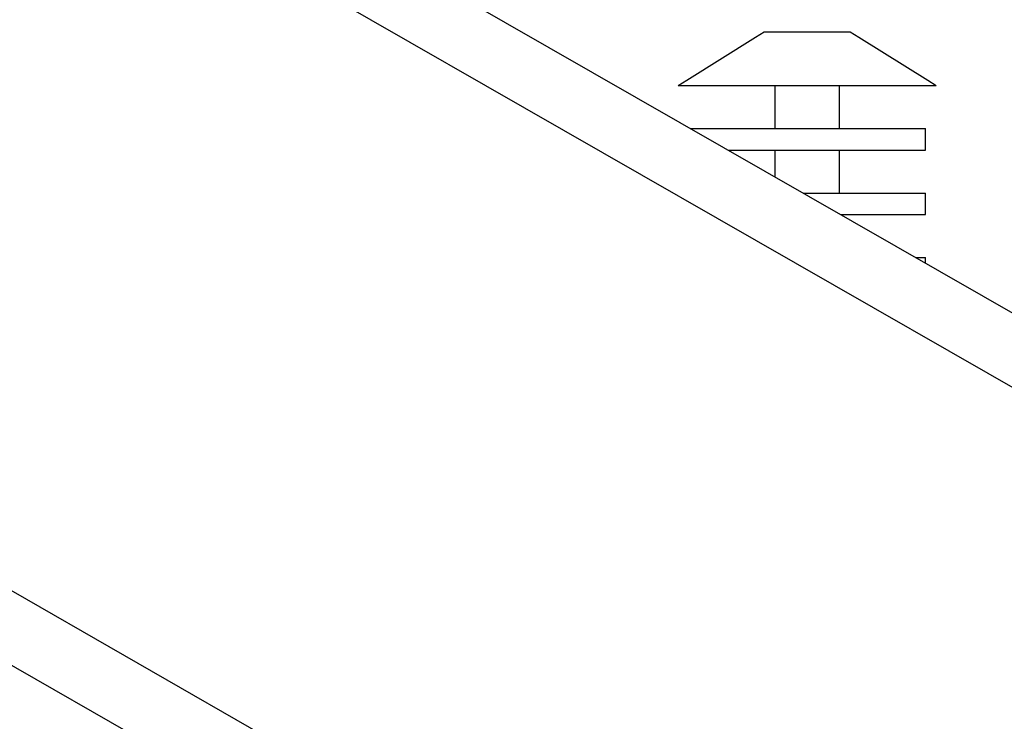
# Model space of a CAD drawing. Header units: millimetres. Extents: x -800 to 940, y -292 to 326.
# Tile 4 of 10: x -246 to -63, y 100 to 230. Entities that reach past the tile are written whole.
import ezdxf

# ---------------------------------------------------------------- set-up
doc = ezdxf.new("R2010")
doc.units = ezdxf.units.MM
doc.layers.add('VISIBLE', color=7, linetype='Continuous')

msp = doc.modelspace()

# ---------------------------------------------------------------- linework, layer by layer
at = {"layer": 'VISIBLE'}
for p, q in [((-600.91, 312.47), (110.17, -95.14)), ((-300.46, 312.47), (410.62, -95.14)), ((-555.79, 300.46), (113.37, -83.13)), ((-303.66, 300.46), (365.5, -83.13)), ((-109.6, 227), (-108, 228)), ((-108, 228), (-108, 228)), ((-108, 228), (-107.96, 228)), ((-107.96, 228), (-107.89, 228)), ((-107.89, 228), (-107.78, 228)), ((-107.78, 228), (-107.62, 228)), ((-107.62, 228), (-107.43, 228)), ((-107.43, 228), (-107.2, 228)), ((-107.2, 228), (-106.93, 228)), ((-106.93, 228), (-106.62, 228)), ((-106.62, 228), (-106.28, 228)), ((-106.28, 228), (-105.91, 228)), ((-105.91, 228), (-105.51, 228)), ((-105.51, 228), (-105.09, 228)), ((-105.09, 228), (-104.65, 228)), ((-104.65, 228), (-104.2, 228)), ((-104.2, 228), (-103.73, 228)), ((-103.73, 228), (-103.26, 228)), ((-103.26, 228), (-102.78, 228)), ((-102.78, 228), (-102.3, 228)), ((-102.3, 228), (-101.82, 228)), ((-101.82, 228), (-101.35, 228)), ((-101.35, 228), (-100.89, 228)), ((-100.89, 228), (-100.44, 228)), ((-100.44, 228), (-100, 228)), ((-100, 228), (-99.56, 228)), ((-99.56, 228), (-99.11, 228)), ((-99.11, 228), (-98.65, 228)), ((-98.65, 228), (-98.18, 228)), ((-98.18, 228), (-97.7, 228)), ((-97.7, 228), (-97.22, 228)), ((-97.22, 228), (-96.74, 228)), ((-96.74, 228), (-96.27, 228)), ((-96.27, 228), (-95.8, 228)), ((-95.8, 228), (-95.35, 228)), ((-95.35, 228), (-94.91, 228)), ((-94.91, 228), (-94.49, 228)), ((-94.49, 228), (-94.09, 228)), ((-94.09, 228), (-93.72, 228)), ((-93.72, 228), (-93.38, 228)), ((-93.38, 228), (-93.07, 228)), ((-93.07, 228), (-92.8, 228)), ((-92.8, 228), (-92.57, 228)), ((-92.57, 228), (-92.38, 228)), ((-92.38, 228), (-92.22, 228)), ((-92.22, 228), (-92.11, 228)), ((-92.11, 228), (-92.04, 228)), ((-92.04, 228), (-92, 228)), ((-92, 228), (-90.4, 227)), ((-92, 228), (-92, 228)), ((-122.4, 219), (-109.6, 227)), ((-90.4, 227), (-77.6, 219)), ((-124, 218), (-122.4, 219)), ((-124, 218), (-123.99, 218)), ((-124, 218), (-123.98, 218)), ((-123.99, 218), (-123.95, 218)), ((-123.98, 218), (-123.94, 218)), ((-123.95, 218), (-123.89, 218)), ((-123.94, 218), (-123.87, 218)), ((-123.89, 218), (-123.79, 218)), ((-123.87, 218), (-123.78, 218)), ((-123.79, 218), (-123.67, 218)), ((-123.78, 218), (-123.66, 218)), ((-123.67, 218), (-123.51, 218)), ((-123.66, 218), (-123.52, 218)), ((-123.52, 218), (-123.36, 218)), ((-123.51, 218), (-123.33, 218)), ((-123.36, 218), (-123.17, 218)), ((-123.33, 218), (-123.12, 218)), ((-123.17, 218), (-122.97, 218)), ((-123.12, 218), (-122.87, 218)), ((-122.97, 218), (-122.75, 218)), ((-122.87, 218), (-122.6, 218)), ((-122.75, 218), (-122.51, 218)), ((-122.6, 218), (-122.29, 218)), ((-122.51, 218), (-122.26, 218)), ((-122.29, 218), (-121.96, 218)), ((-122.26, 218), (-121.99, 218)), ((-121.99, 218), (-121.71, 218)), ((-121.96, 218), (-121.6, 218)), ((-121.71, 218), (-121.41, 218)), ((-121.6, 218), (-121.21, 218)), ((-121.41, 218), (-121.1, 218)), ((-121.21, 218), (-120.79, 218)), ((-121.1, 218), (-120.78, 218)), ((-120.79, 218), (-120.34, 218)), ((-120.78, 218), (-120.45, 218)), ((-120.45, 218), (-120.09, 218)), ((-120.34, 218), (-119.87, 218)), ((-120.09, 218), (-119.72, 218)), ((-119.87, 218), (-119.37, 218)), ((-119.72, 218), (-119.32, 218)), ((-119.37, 218), (-118.85, 218)), ((-119.32, 218), (-118.9, 218)), ((-118.9, 218), (-118.45, 218)), ((-118.85, 218), (-118.3, 218)), ((-118.45, 218), (-117.99, 218)), ((-118.3, 218), (-117.74, 218)), ((-117.99, 218), (-117.5, 218)), ((-117.74, 218), (-117.15, 218)), ((-117.5, 218), (-116.99, 218)), ((-117.15, 218), (-116.54, 218)), ((-116.99, 218), (-116.46, 218)), ((-116.54, 218), (-115.92, 218)), ((-116.46, 218), (-115.9, 218)), ((-115.92, 218), (-115.28, 218)), ((-115.9, 218), (-115.32, 218)), ((-115.32, 218), (-114.72, 218)), ((-115.28, 218), (-114.63, 218)), ((-114.72, 218), (-114.1, 218)), ((-114.63, 218), (-113.96, 218)), ((-114.1, 218), (-113.45, 218)), ((-113.96, 218), (-113.28, 218)), ((-113.45, 218), (-112.79, 218)), ((-113.28, 218), (-112.6, 218)), ((-112.79, 218), (-112.1, 218)), ((-112.6, 218), (-111.9, 218)), ((-112.1, 218), (-111.39, 217.99)), ((-111.9, 218), (-111.19, 218)), ((-111.39, 217.99), (-110.67, 217.99)), ((-111.19, 218), (-110.48, 218)), ((-110.67, 217.99), (-109.92, 217.99)), ((-110.48, 218), (-109.77, 218)), ((-109.92, 217.99), (-109.16, 217.99)), ((-109.77, 218), (-109.05, 218)), ((-109.16, 217.99), (-108.38, 217.99)), ((-109.05, 218), (-108.34, 218)), ((-108.38, 217.99), (-107.59, 217.99)), ((-108.34, 218), (-107.62, 218)), ((-107.62, 218), (-106.9, 218)), ((-107.59, 217.99), (-106.78, 217.99)), ((-106.9, 218), (-106.18, 218)), ((-106.78, 217.99), (-106, 217.99)), ((-106.18, 218), (-105.47, 218)), ((-106, 210), (-106, 218)), ((-106, 218), (-105.99, 218)), ((-106, 218), (-106, 218)), ((-105.99, 218), (-105.95, 218)), ((-105.95, 218), (-105.9, 218)), ((-105.9, 218), (-105.82, 218)), ((-105.82, 218), (-105.73, 218)), ((-105.73, 218), (-105.61, 218)), ((-105.61, 218), (-105.46, 218)), ((-105.47, 218), (-104.76, 218)), ((-105.46, 218), (-105.3, 218)), ((-105.3, 218), (-105.11, 218)), ((-105.11, 218), (-104.91, 218)), ((-104.91, 218), (-104.68, 218)), ((-104.76, 218), (-104.06, 218)), ((-104.68, 218), (-104.44, 218)), ((-104.44, 218), (-104.18, 218)), ((-104.18, 218), (-103.91, 218)), ((-104.06, 218), (-103.37, 218)), ((-103.91, 218), (-103.62, 218)), ((-103.62, 218), (-103.32, 218)), ((-103.37, 218), (-102.68, 218)), ((-103.32, 218), (-103.02, 218)), ((-103.02, 218), (-102.71, 218)), ((-102.71, 218), (-102.39, 218)), ((-102.68, 218), (-101.99, 218)), ((-102.39, 218), (-102.07, 218)), ((-102.07, 218), (-101.43, 218)), ((-101.99, 218), (-101.32, 218)), ((-101.43, 218), (-100.8, 218)), ((-101.32, 218), (-100.66, 218)), ((-100.8, 218), (-100.18, 218)), ((-100.66, 218), (-100, 218)), ((-100.18, 218), (-99.6, 218)), ((-100, 218), (-99.35, 218)), ((-99.6, 218), (-99.05, 218)), ((-99.35, 218), (-98.68, 218)), ((-99.05, 218), (-98.53, 218)), ((-98.68, 218), (-98.01, 218)), ((-98.53, 218), (-98.06, 218)), ((-98.06, 218), (-97.63, 218)), ((-98.01, 218), (-97.33, 218)), ((-97.63, 218), (-97.23, 218)), ((-97.33, 218), (-96.64, 218)), ((-97.23, 218), (-96.87, 218)), ((-96.87, 218), (-96.55, 218)), ((-96.64, 218), (-95.94, 218)), ((-96.55, 218), (-96.24, 218)), ((-96.24, 218), (-95.93, 218)), ((-95.94, 218), (-95.24, 218)), ((-95.93, 218), (-95.62, 218)), ((-95.62, 218), (-95.31, 218)), ((-95.31, 218), (-95.02, 218)), ((-95.24, 218), (-94.53, 218)), ((-95.02, 218), (-94.75, 218)), ((-94.75, 218), (-94.5, 218)), ((-94.53, 218), (-93.82, 218)), ((-94.5, 218), (-94.29, 218)), ((-94.29, 218), (-94.13, 218)), ((-94.13, 218), (-94.03, 218)), ((-94.03, 218), (-94, 218)), ((-94, 210), (-94, 218)), ((-94, 218), (-94, 218)), ((-94, 217.99), (-93.21, 217.99)), ((-93.82, 218), (-93.11, 218)), ((-93.21, 217.99), (-92.4, 217.99)), ((-93.11, 218), (-92.39, 218)), ((-92.4, 217.99), (-91.61, 217.99)), ((-92.39, 218), (-91.67, 218)), ((-91.67, 218), (-90.95, 218)), ((-91.61, 217.99), (-90.83, 217.99)), ((-90.95, 218), (-90.23, 218)), ((-90.83, 217.99), (-90.07, 217.99)), ((-90.23, 218), (-89.52, 218)), ((-90.07, 217.99), (-89.33, 217.99)), ((-89.52, 218), (-88.81, 218)), ((-89.33, 217.99), (-88.6, 217.99)), ((-88.81, 218), (-88.11, 218)), ((-88.6, 217.99), (-87.89, 218)), ((-88.11, 218), (-87.41, 218)), ((-87.89, 218), (-87.21, 218)), ((-87.41, 218), (-86.72, 218)), ((-87.21, 218), (-86.54, 218)), ((-86.72, 218), (-86.04, 218)), ((-86.54, 218), (-85.9, 218)), ((-86.04, 218), (-85.37, 218)), ((-85.9, 218), (-85.27, 218)), ((-85.37, 218), (-84.72, 218)), ((-85.27, 218), (-84.67, 218)), ((-84.72, 218), (-84.08, 218)), ((-84.67, 218), (-84.09, 218)), ((-84.09, 218), (-83.54, 218)), ((-84.08, 218), (-83.46, 218)), ((-83.54, 218), (-83.01, 218)), ((-83.46, 218), (-82.85, 218)), ((-83.01, 218), (-82.5, 218)), ((-82.85, 218), (-82.27, 218)), ((-82.5, 218), (-82.01, 218)), ((-82.27, 218), (-81.7, 218)), ((-82.01, 218), (-81.54, 218)), ((-81.7, 218), (-81.16, 218)), ((-81.54, 218), (-81.1, 218)), ((-81.16, 218), (-80.63, 218)), ((-81.1, 218), (-80.68, 218)), ((-80.68, 218), (-80.28, 218)), ((-80.63, 218), (-80.14, 218)), ((-80.28, 218), (-79.91, 218)), ((-80.14, 218), (-79.66, 218)), ((-79.91, 218), (-79.55, 218)), ((-79.66, 218), (-79.22, 218)), ((-79.55, 218), (-79.21, 218)), ((-79.22, 218), (-78.8, 218)), ((-79.21, 218), (-78.89, 218)), ((-78.89, 218), (-78.59, 218)), ((-78.8, 218), (-78.41, 218)), ((-78.59, 218), (-78.29, 218)), ((-78.41, 218), (-78.04, 218)), ((-78.29, 218), (-78.01, 218)), ((-78.04, 218), (-77.71, 218)), ((-78.01, 218), (-77.74, 218)), ((-77.74, 218), (-77.48, 218)), ((-77.71, 218), (-77.4, 218)), ((-77.6, 219), (-76, 218)), ((-77.48, 218), (-77.25, 218)), ((-77.4, 218), (-77.13, 218)), ((-77.25, 218), (-77.03, 218)), ((-77.13, 218), (-76.89, 218)), ((-77.03, 218), (-76.83, 218)), ((-76.89, 218), (-76.67, 218)), ((-76.83, 218), (-76.64, 218)), ((-76.67, 218), (-76.49, 218)), ((-76.64, 218), (-76.48, 218)), ((-76.49, 218), (-76.33, 218)), ((-76.48, 218), (-76.34, 218)), ((-76.34, 218), (-76.22, 218)), ((-76.33, 218), (-76.21, 218)), ((-76.22, 218), (-76.13, 218)), ((-76.21, 218), (-76.11, 218)), ((-76.13, 218), (-76.06, 218)), ((-76.11, 218), (-76.05, 218)), ((-76.06, 218), (-76.02, 218)), ((-76.05, 218), (-76.01, 218)), ((-76.02, 218), (-76, 218)), ((-76.01, 218), (-76, 218)), ((-121.69, 210), (-121.64, 210)), ((-121.64, 210), (-121.51, 210)), ((-121.51, 210), (-121.36, 210)), ((-121.36, 210), (-121.19, 210)), ((-121.19, 210), (-121, 210)), ((-121, 210), (-120.79, 210)), ((-120.79, 210), (-120.56, 210)), ((-120.56, 210), (-120.31, 210)), ((-120.31, 210), (-120.03, 210)), ((-120.03, 210), (-119.74, 210)), ((-119.74, 210), (-119.43, 210)), ((-119.43, 210), (-119.1, 210)), ((-119.1, 210), (-118.75, 210)), ((-118.75, 210), (-118.38, 210)), ((-118.38, 210), (-117.99, 210)), ((-117.99, 210), (-117.59, 210)), ((-117.59, 210), (-117.17, 210)), ((-117.17, 210), (-116.73, 210)), ((-116.73, 210), (-116.28, 210)), ((-116.28, 210), (-115.81, 210)), ((-115.81, 210), (-115.33, 210)), ((-115.33, 210), (-114.83, 210)), ((-114.83, 210), (-114.33, 210)), ((-114.33, 210), (-113.81, 210)), ((-113.81, 210), (-113.28, 210)), ((-113.28, 210), (-112.74, 210)), ((-112.74, 210), (-112.19, 210)), ((-112.19, 210), (-111.63, 210)), ((-111.63, 210), (-111.07, 210)), ((-111.07, 210), (-109.92, 210)), ((-109.92, 210), (-108.76, 210)), ((-108.76, 210), (-107.59, 210)), ((-107.59, 210), (-106.41, 210)), ((-106.41, 210), (-105.24, 210)), ((-105.24, 210), (-104.07, 210)), ((-104.07, 210), (-102.92, 210)), ((-102.92, 210), (-101.78, 210)), ((-101.78, 210), (-100.67, 210)), ((-100.67, 210), (-99.58, 210)), ((-99.58, 210), (-98.53, 210)), ((-98.53, 210), (-97.5, 210)), ((-97.5, 210), (-96.51, 210)), ((-96.51, 210), (-95.55, 210)), ((-95.55, 210), (-94.63, 210)), ((-94.63, 210), (-93.74, 210)), ((-93.74, 210), (-92.89, 210)), ((-92.89, 210), (-92.07, 210)), ((-92.07, 210), (-91.29, 210)), ((-91.29, 210), (-90.55, 210)), ((-90.55, 210), (-89.84, 210)), ((-89.84, 210), (-89.17, 210)), ((-89.17, 210), (-88.53, 210)), ((-88.53, 210), (-87.92, 210)), ((-87.92, 210), (-87.34, 210)), ((-87.34, 210), (-86.78, 210)), ((-86.78, 210), (-86.21, 210)), ((-86.21, 210), (-85.64, 210)), ((-85.64, 210), (-85.07, 210)), ((-85.07, 210), (-84.49, 210)), ((-84.49, 210), (-83.93, 210)), ((-83.93, 210), (-83.36, 210)), ((-83.36, 210), (-82.81, 210)), ((-82.81, 210), (-82.27, 210)), ((-82.27, 210), (-81.74, 210)), ((-81.74, 210), (-81.23, 210)), ((-81.23, 210), (-80.74, 210)), ((-80.74, 210), (-80.27, 210)), ((-80.27, 210), (-79.84, 210)), ((-79.84, 210), (-79.44, 210)), ((-79.44, 210), (-79.08, 210)), ((-79.08, 210), (-78.76, 210)), ((-78.76, 210), (-78.49, 210)), ((-78.49, 210), (-78.28, 210)), ((-78.28, 210), (-78.12, 210)), ((-78.12, 210), (-78.03, 210)), ((-78.03, 210), (-78, 210)), ((-78, 206), (-78, 210)), ((-78, 210), (-78, 210)), ((-114.72, 206), (-114.33, 206)), ((-114.71, 206), (-114.36, 206)), ((-114.36, 206), (-113.79, 206)), ((-114.33, 206), (-113.81, 206)), ((-113.81, 206), (-113.28, 206)), ((-113.79, 206), (-113.22, 206)), ((-113.28, 206), (-112.74, 206)), ((-113.22, 206), (-112.66, 206)), ((-112.74, 206), (-112.19, 206)), ((-112.66, 206), (-112.08, 206)), ((-112.19, 206), (-111.63, 206)), ((-112.08, 206), (-111.47, 206)), ((-111.63, 206), (-111.07, 206)), ((-111.47, 206), (-110.83, 206)), ((-111.07, 206), (-109.92, 206)), ((-110.83, 206), (-110.16, 206)), ((-110.16, 206), (-109.45, 206)), ((-109.92, 206), (-108.76, 206)), ((-109.45, 206), (-108.71, 206)), ((-108.76, 206), (-107.59, 206)), ((-108.71, 206), (-107.93, 206)), ((-107.93, 206), (-107.11, 206)), ((-107.59, 206), (-106.41, 206)), ((-107.11, 206), (-106.26, 206)), ((-106.41, 206), (-105.24, 206)), ((-106.26, 206), (-106, 206)), ((-106, 201), (-106, 206)), ((-106, 206), (-105.99, 206)), ((-106, 206), (-106, 206)), ((-105.99, 206), (-105.95, 206)), ((-105.95, 206), (-105.9, 206)), ((-105.9, 206), (-105.82, 206)), ((-105.82, 206), (-105.73, 206)), ((-105.73, 206), (-105.61, 206)), ((-105.61, 206), (-105.46, 206)), ((-105.46, 206), (-105.3, 206)), ((-105.3, 206), (-105.11, 206)), ((-105.24, 206), (-104.07, 206)), ((-105.11, 206), (-104.91, 206)), ((-104.91, 206), (-104.68, 206)), ((-104.68, 206), (-104.44, 206)), ((-104.44, 206), (-104.18, 206)), ((-104.18, 206), (-103.91, 206)), ((-104.07, 206), (-102.92, 206)), ((-103.91, 206), (-103.62, 206)), ((-103.62, 206), (-103.32, 206)), ((-103.32, 206), (-103.02, 206)), ((-103.02, 206), (-102.71, 206)), ((-102.92, 206), (-101.78, 206)), ((-102.71, 206), (-102.39, 206)), ((-102.39, 206), (-102.07, 206)), ((-102.07, 206), (-101.43, 206)), ((-101.78, 206), (-100.67, 206)), ((-101.43, 206), (-100.8, 206)), ((-100.8, 206), (-100.18, 206)), ((-100.67, 206), (-99.58, 206)), ((-100.18, 206), (-99.6, 206)), ((-99.6, 206), (-99.05, 206)), ((-99.58, 206), (-98.53, 206)), ((-99.05, 206), (-98.53, 206)), ((-98.53, 206), (-98.06, 206)), ((-98.53, 206), (-97.5, 206)), ((-98.06, 206), (-97.63, 206)), ((-97.63, 206), (-97.23, 206)), ((-97.5, 206), (-96.51, 206)), ((-97.23, 206), (-96.87, 206)), ((-96.87, 206), (-96.55, 206)), ((-96.55, 206), (-96.24, 206)), ((-96.51, 206), (-95.55, 206)), ((-96.24, 206), (-95.93, 206)), ((-95.93, 206), (-95.62, 206)), ((-95.62, 206), (-95.31, 206)), ((-95.55, 206), (-94.63, 206)), ((-95.31, 206), (-95.02, 206)), ((-95.02, 206), (-94.75, 206)), ((-94.75, 206), (-94.5, 206)), ((-94.63, 206), (-93.74, 206)), ((-94.5, 206), (-94.29, 206)), ((-94.29, 206), (-94.13, 206)), ((-94.13, 206), (-94.03, 206)), ((-94.03, 206), (-94, 206)), ((-94, 198), (-94, 206)), ((-94, 206), (-94, 206)), ((-94, 206), (-93.59, 206)), ((-93.74, 206), (-92.89, 206)), ((-93.59, 206), (-92.41, 206)), ((-92.89, 206), (-92.07, 206)), ((-92.41, 206), (-91.24, 206)), ((-92.07, 206), (-91.29, 206)), ((-91.29, 206), (-90.55, 206)), ((-91.24, 206), (-90.08, 206)), ((-90.55, 206), (-89.84, 206)), ((-90.08, 206), (-88.93, 206)), ((-89.84, 206), (-89.17, 206)), ((-89.17, 206), (-88.53, 206)), ((-88.93, 206), (-88.37, 206)), ((-88.53, 206), (-87.92, 206)), ((-88.37, 206), (-87.81, 206)), ((-87.92, 206), (-87.34, 206)), ((-87.81, 206), (-87.26, 206)), ((-87.34, 206), (-86.78, 206)), ((-87.26, 206), (-86.72, 206)), ((-86.78, 206), (-86.21, 206)), ((-86.72, 206), (-86.19, 206)), ((-86.21, 206), (-85.64, 206)), ((-86.19, 206), (-85.68, 206)), ((-85.68, 206), (-85.17, 206)), ((-85.64, 206), (-85.07, 206)), ((-85.17, 206), (-84.67, 206)), ((-85.07, 206), (-84.49, 206)), ((-84.67, 206), (-84.19, 206)), ((-84.49, 206), (-83.93, 206)), ((-84.19, 206), (-83.72, 206)), ((-83.93, 206), (-83.36, 206)), ((-83.72, 206), (-83.27, 206)), ((-83.36, 206), (-82.81, 206)), ((-83.27, 206), (-82.83, 206)), ((-82.83, 206), (-82.41, 206)), ((-82.81, 206), (-82.27, 206)), ((-82.41, 206), (-82.01, 206)), ((-82.27, 206), (-81.74, 206)), ((-82.01, 206), (-81.62, 206)), ((-81.74, 206), (-81.23, 206)), ((-81.62, 206), (-81.25, 206)), ((-81.25, 206), (-80.9, 206)), ((-81.23, 206), (-80.74, 206)), ((-80.9, 206), (-80.57, 206)), ((-80.74, 206), (-80.27, 206)), ((-80.57, 206), (-80.26, 206)), ((-80.27, 206), (-79.84, 206)), ((-80.26, 206), (-79.97, 206)), ((-79.97, 206), (-79.7, 206)), ((-79.84, 206), (-79.44, 206)), ((-79.7, 206), (-79.44, 206)), ((-79.44, 206), (-79.08, 206)), ((-79.44, 206), (-79.21, 206)), ((-79.21, 206), (-79, 206)), ((-79.08, 206), (-78.76, 206)), ((-79, 206), (-78.81, 206)), ((-78.81, 206), (-78.64, 206)), ((-78.76, 206), (-78.49, 206)), ((-78.64, 206), (-78.49, 206)), ((-78.49, 206), (-78.28, 206)), ((-78.49, 206), (-78.36, 206)), ((-78.36, 206), (-78.17, 206)), ((-78.28, 206), (-78.12, 206)), ((-78.17, 206), (-78.05, 206)), ((-78.12, 206), (-78.03, 206)), ((-78.05, 206), (-78, 206)), ((-78.03, 206), (-78, 206)), ((-100.77, 198), (-100.67, 198)), ((-100.67, 198), (-99.58, 198)), ((-99.58, 198), (-98.53, 198)), ((-98.53, 198), (-97.5, 198)), ((-97.5, 198), (-96.51, 198)), ((-96.51, 198), (-95.55, 198)), ((-95.55, 198), (-94.63, 198)), ((-94.63, 198), (-93.74, 198)), ((-93.74, 198), (-92.89, 198)), ((-92.89, 198), (-92.07, 198)), ((-92.07, 198), (-91.29, 198)), ((-91.29, 198), (-90.55, 198)), ((-90.55, 198), (-89.84, 198)), ((-89.84, 198), (-89.17, 198)), ((-89.17, 198), (-88.53, 198)), ((-88.53, 198), (-87.92, 198)), ((-87.92, 198), (-87.34, 198)), ((-87.34, 198), (-86.78, 198)), ((-86.78, 198), (-86.21, 198)), ((-86.21, 198), (-85.64, 198)), ((-85.64, 198), (-85.07, 198)), ((-85.07, 198), (-84.49, 198)), ((-84.49, 198), (-83.93, 198)), ((-83.93, 198), (-83.36, 198)), ((-83.36, 198), (-82.81, 198)), ((-82.81, 198), (-82.27, 198)), ((-82.27, 198), (-81.74, 198)), ((-81.74, 198), (-81.23, 198)), ((-81.23, 198), (-80.74, 198)), ((-80.74, 198), (-80.27, 198)), ((-80.27, 198), (-79.84, 198)), ((-79.84, 198), (-79.44, 198)), ((-79.44, 198), (-79.08, 198)), ((-79.08, 198), (-78.76, 198)), ((-78.76, 198), (-78.49, 198)), ((-78.49, 198), (-78.28, 198)), ((-78.28, 198), (-78.12, 198)), ((-78.12, 198), (-78.03, 198)), ((-78.03, 198), (-78, 198)), ((-78, 194), (-78, 198)), ((-78, 198), (-78, 198)), ((-93.79, 194), (-93.74, 194)), ((-93.77, 194), (-93.59, 194)), ((-93.74, 194), (-92.89, 194)), ((-93.59, 194), (-92.41, 194)), ((-92.89, 194), (-92.07, 194)), ((-92.41, 194), (-91.24, 194)), ((-92.07, 194), (-91.29, 194)), ((-91.29, 194), (-90.55, 194)), ((-91.24, 194), (-90.08, 194)), ((-90.55, 194), (-89.84, 194)), ((-90.08, 194), (-88.93, 194)), ((-89.84, 194), (-89.17, 194)), ((-89.17, 194), (-88.53, 194)), ((-88.93, 194), (-88.37, 194)), ((-88.53, 194), (-87.92, 194)), ((-88.37, 194), (-87.81, 194)), ((-87.92, 194), (-87.34, 194)), ((-87.81, 194), (-87.26, 194)), ((-87.34, 194), (-86.78, 194)), ((-87.26, 194), (-86.72, 194)), ((-86.78, 194), (-86.21, 194)), ((-86.72, 194), (-86.19, 194)), ((-86.21, 194), (-85.64, 194)), ((-86.19, 194), (-85.68, 194)), ((-85.68, 194), (-85.17, 194)), ((-85.64, 194), (-85.07, 194)), ((-85.17, 194), (-84.67, 194)), ((-85.07, 194), (-84.49, 194)), ((-84.67, 194), (-84.19, 194)), ((-84.49, 194), (-83.93, 194)), ((-84.19, 194), (-83.72, 194)), ((-83.93, 194), (-83.36, 194)), ((-83.72, 194), (-83.27, 194)), ((-83.36, 194), (-82.81, 194)), ((-83.27, 194), (-82.83, 194)), ((-82.83, 194), (-82.41, 194)), ((-82.81, 194), (-82.27, 194)), ((-82.41, 194), (-82.01, 194)), ((-82.27, 194), (-81.74, 194)), ((-82.01, 194), (-81.62, 194)), ((-81.74, 194), (-81.23, 194)), ((-81.62, 194), (-81.25, 194)), ((-81.25, 194), (-80.9, 194)), ((-81.23, 194), (-80.74, 194)), ((-80.9, 194), (-80.57, 194)), ((-80.74, 194), (-80.27, 194)), ((-80.57, 194), (-80.26, 194)), ((-80.27, 194), (-79.84, 194)), ((-80.26, 194), (-79.97, 194)), ((-79.97, 194), (-79.7, 194)), ((-79.84, 194), (-79.44, 194)), ((-79.7, 194), (-79.44, 194)), ((-79.44, 194), (-79.08, 194)), ((-79.44, 194), (-79.21, 194)), ((-79.21, 194), (-79, 194)), ((-79.08, 194), (-78.76, 194)), ((-79, 194), (-78.81, 194)), ((-78.81, 194), (-78.64, 194)), ((-78.76, 194), (-78.49, 194)), ((-78.64, 194), (-78.49, 194)), ((-78.49, 194), (-78.28, 194)), ((-78.49, 194), (-78.36, 194)), ((-78.36, 194), (-78.17, 194)), ((-78.28, 194), (-78.12, 194)), ((-78.17, 194), (-78.05, 194)), ((-78.12, 194), (-78.03, 194)), ((-78.05, 194), (-78, 194)), ((-78.03, 194), (-78, 194)), ((-79.83, 186), (-79.44, 186)), ((-79.44, 186), (-79.08, 186)), ((-79.08, 186), (-78.76, 186)), ((-78.76, 186), (-78.49, 186)), ((-78.49, 186), (-78.28, 186)), ((-78.28, 186), (-78.12, 186)), ((-78.12, 186), (-78.03, 186)), ((-78.03, 186), (-78, 186)), ((-78, 184.95), (-78, 186)), ((-78, 186), (-78, 186))]:
    msp.add_line(p, q, dxfattribs=at)

doc.saveas('drawing.dxf')
